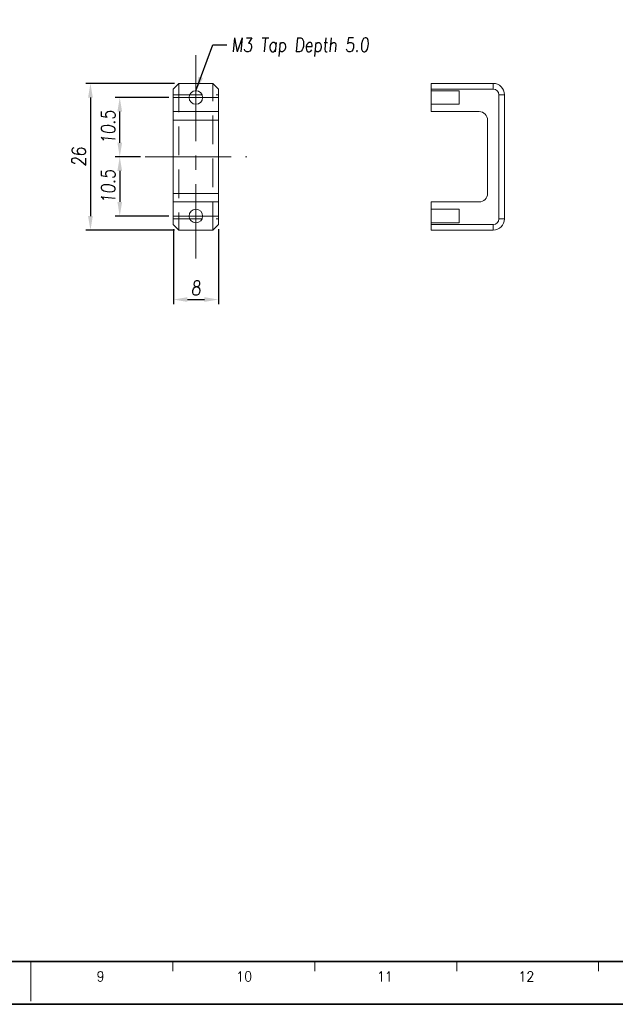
# Model space of a CAD drawing. Header units: millimetres. Extents: x 4497 to 11741, y 5958 to 12619.
# Tile 228 of 256: x 4729 to 4834, y 10625 to 10800. Entities that reach past the tile are written whole.
import ezdxf
from ezdxf.enums import TextEntityAlignment as Align

# ---------------------------------------------------------------- set-up
doc = ezdxf.new("R2010")
doc.units = ezdxf.units.MM
doc.header["$LTSCALE"] = 0.8
doc.header["$PDMODE"] = 3
doc.header["$PDSIZE"] = 0.3125
for name, pattern in [('CENTER', [50.8, 31.75, -6.35, 6.35, -6.35]), ('CENTER2', [28.575, 19.05, -3.175, 3.175, -3.175]), ('HIDDEN', [9.525, 6.35, -3.175])]:
    doc.linetypes.add(name, pattern=pattern)
doc.layers.get('0').update_dxf_attribs({"linetype": 'CONTINUOUS', "lineweight": 0})
doc.layers.get('Defpoints').update_dxf_attribs({"linetype": 'CONTINUOUS', "lineweight": 0})
for name, color, linetype, lineweight in [('1', 2, 'CENTER', 0), ('2', 3, 'CONTINUOUS', 0), ('3', 5, 'HIDDEN', 0), ('4', 1, 'CENTER2', 9)]:
    doc.layers.add(name, color=color, linetype=linetype, lineweight=lineweight)
doc.styles.get("Standard").update_dxf_attribs({"font": 'romans.shx', "width": 0.8, "oblique": 5, "bigfont": 'whgtxt.shx'})
doc.dimstyles.get("Standard").update_dxf_attribs({"dimtxt": 2.5, "dimasz": 2.5, "dimexe": 0.8, "dimexo": 0.8, "dimgap": 0.8, "dimtad": 1, "dimdsep": 46, "dimtxsty": 'Standard', "dimcen": 0, "dimclrd": 3, "dimclre": 3, "dimclrt": 3, "dimazin": 0, "dimtp": 0.001, "dimtm": 0.001, "dimtfac": 1, "dimtmove": 0, "dimatfit": 3, "dimfxl": 0, "dimtolj": 1, "dimarcsym": 0})

# ---------------------------------------------------------------- blocks, each defined once
blk = doc.blocks.new('*D1162')
at = {"layer": '2', "color": 3, "lineweight": -2}
for p, q in [((4755.05, 10785.82), (4745.55, 10785.82)), ((4746.35, 10777.82), (4746.35, 10783.32)), ((4750.05, 10775.32), (4745.55, 10775.32))]:
    blk.add_line(p, q, dxfattribs=at)
at = {"layer": '2', "color": 3}
for points in [[(4745.94, 10783.32), (4746.77, 10783.32), (4746.35, 10785.82)], [(4745.94, 10777.82), (4746.77, 10777.82), (4746.35, 10775.32)]]:
    blk.add_solid(points, dxfattribs=at)
at = {"layer": 'Defpoints', "color": 0}
for p in [(4746.35, 10785.82), (4755.85, 10785.82), (4750.85, 10775.32)]:
    blk.add_point(p, dxfattribs=at)
at = {"layer": '2', "color": 3, "insert": (4744.3, 10780.57), "char_height": 2.5, "attachment_point": 5, "rotation": 90}
blk.add_mtext('\\A1;10.5', dxfattribs=at)
blk = doc.blocks.new('*D1163')
at = {"layer": '2', "color": 3, "lineweight": -2}
for p, q in [((4750.05, 10775.32), (4745.55, 10775.32)), ((4746.35, 10772.82), (4746.35, 10767.32)), ((4755.05, 10764.82), (4745.55, 10764.82))]:
    blk.add_line(p, q, dxfattribs=at)
at = {"layer": '2', "color": 3}
for points in [[(4745.94, 10772.82), (4746.77, 10772.82), (4746.35, 10775.32)], [(4745.94, 10767.32), (4746.77, 10767.32), (4746.35, 10764.82)]]:
    blk.add_solid(points, dxfattribs=at)
at = {"layer": 'Defpoints', "color": 0}
for p in [(4750.85, 10775.32), (4746.35, 10764.82), (4755.85, 10764.82)]:
    blk.add_point(p, dxfattribs=at)
at = {"layer": '2', "color": 3, "insert": (4744.3, 10770.07), "char_height": 2.5, "attachment_point": 5, "rotation": 90}
blk.add_mtext('\\A1;10.5', dxfattribs=at)
blk = doc.blocks.new('*D1164')
at = {"layer": '2', "color": 3, "lineweight": -2}
for p, q in [((4756.05, 10788.32), (4740.36, 10788.32)), ((4741.16, 10785.82), (4741.16, 10764.82)), ((4756.05, 10762.32), (4740.36, 10762.32))]:
    blk.add_line(p, q, dxfattribs=at)
at = {"layer": '2', "color": 3}
for points in [[(4740.74, 10785.82), (4741.58, 10785.82), (4741.16, 10788.32)], [(4740.74, 10764.82), (4741.58, 10764.82), (4741.16, 10762.32)]]:
    blk.add_solid(points, dxfattribs=at)
at = {"layer": 'Defpoints', "color": 0}
for p in [(4756.85, 10788.32), (4741.16, 10762.32), (4756.85, 10762.32)]:
    blk.add_point(p, dxfattribs=at)
at = {"layer": '2', "color": 3, "insert": (4739.11, 10775.32), "char_height": 2.5, "attachment_point": 5, "rotation": 90}
blk.add_mtext('\\A1;26', dxfattribs=at)
blk = doc.blocks.new('*D1165')
at = {"layer": '2', "color": 3, "lineweight": -2}
for p, q in [((4755.85, 10762.52), (4755.85, 10749.23)), ((4763.85, 10762.52), (4763.85, 10749.23)), ((4758.35, 10750.03), (4761.35, 10750.03))]:
    blk.add_line(p, q, dxfattribs=at)
at = {"layer": '2', "color": 3}
for points in [[(4758.35, 10750.45), (4758.35, 10749.62), (4755.85, 10750.03)], [(4761.35, 10750.45), (4761.35, 10749.62), (4763.85, 10750.03)]]:
    blk.add_solid(points, dxfattribs=at)
at = {"layer": 'Defpoints', "color": 0}
for p in [(4755.85, 10763.32), (4763.85, 10763.32), (4763.85, 10750.03)]:
    blk.add_point(p, dxfattribs=at)
at = {"layer": '2', "color": 3, "insert": (4759.85, 10752.08), "char_height": 2.5, "attachment_point": 5}
blk.add_mtext('\\A1;8', dxfattribs=at)

msp = doc.modelspace()

# ---------------------------------------------------------------- linework, layer by layer
at = {"linetype": 'Continuous'}
for p, q in [((4756.845, 10788.322), (4755.845, 10787.322)), ((4762.845, 10788.322), (4756.845, 10788.322)), ((4763.845, 10787.322), (4762.845, 10788.322)), ((4801.526, 10783.322), (4801.526, 10788.322)), ((4812.526, 10788.322), (4801.526, 10788.322)), ((4812.526, 10787.322), (4812.526, 10788.322)), ((4755.845, 10763.322), (4755.845, 10787.322)), ((4763.845, 10763.322), (4763.845, 10787.322)), ((4812.526, 10787.322), (4801.526, 10787.322)), ((4813.526, 10764.322), (4813.526, 10786.322)), ((4813.526, 10786.322), (4814.526, 10786.322)), ((4814.526, 10764.322), (4814.526, 10786.322)), ((4763.845, 10783.322), (4755.845, 10783.322)), ((4801.526, 10783.322), (4810.026, 10783.322)), ((4755.845, 10781.822), (4763.845, 10781.822)), ((4811.526, 10781.822), (4811.526, 10768.822)), ((4755.845, 10768.822), (4763.845, 10768.822)), ((4763.845, 10767.322), (4755.845, 10767.322)), ((4801.526, 10767.322), (4810.026, 10767.322)), ((4801.526, 10762.322), (4801.526, 10767.322)), ((4755.845, 10763.322), (4756.845, 10762.322)), ((4762.845, 10762.322), (4763.845, 10763.322)), ((4801.526, 10763.322), (4812.526, 10763.322)), ((4812.526, 10763.322), (4812.526, 10762.322)), ((4813.526, 10764.322), (4814.526, 10764.322)), ((4762.845, 10762.322), (4756.845, 10762.322)), ((4801.526, 10762.322), (4812.526, 10762.322))]:
    msp.add_line(p, q, dxfattribs=at)
at = {"color": 7, "linetype": 'Continuous', "lineweight": 35}
msp.add_line((4529.378, 10632.799), (4931.827, 10632.799), dxfattribs=at)
at = {"color": 7, "linetype": 'Continuous'}
for p, q in [((4730.602, 10625.763), (4730.602, 10632.799)), ((4755.755, 10631.04), (4755.755, 10632.799)), ((4780.909, 10631.04), (4780.909, 10632.799)), ((4806.062, 10631.04), (4806.062, 10632.799)), ((4831.215, 10631.04), (4831.215, 10632.799))]:
    msp.add_line(p, q, dxfattribs=at)
at = {"color": 7, "linetype": 'Continuous', "lineweight": 35}
msp.add_lwpolyline([(4519.723, 10922.191), (4519.723, 10625.191), (4939.723, 10625.191), (4939.723, 10922.191)], close=True, dxfattribs=at)
at = {"linetype": 'Continuous'}
for centre in [(4759.845, 10785.822), (4759.845, 10764.822)]:
    msp.add_circle(centre, 1.2, dxfattribs=at)
for centre, radius, start, end in [((4812.526, 10786.322), 2, 0, 90), ((4812.526, 10786.322), 1, 0, 90), ((4810.026, 10781.822), 1.5, 0, 90), ((4810.026, 10768.822), 1.5, 270, 0), ((4812.526, 10764.322), 2, 270, 0), ((4812.526, 10764.322), 1, 270, 0)]:
    msp.add_arc(centre, radius, start, end, dxfattribs=at)
at = {"layer": '1'}
for p, q in [((4759.845, 10781.822), (4759.845, 10789.822)), ((4755.845, 10785.822), (4763.845, 10785.822)), ((4759.845, 10760.822), (4759.845, 10768.822)), ((4755.845, 10764.822), (4763.845, 10764.822))]:
    msp.add_line(p, q, dxfattribs=at)
at = {"layer": '3'}
for p, q in [((4756.845, 10788.322), (4756.845, 10762.322)), ((4762.845, 10762.322), (4762.845, 10788.322)), ((4755.845, 10786.322), (4763.845, 10786.322)), ((4801.526, 10787.022), (4801.526, 10784.622)), ((4806.526, 10787.022), (4801.526, 10787.022)), ((4806.526, 10784.622), (4806.526, 10787.022)), ((4806.526, 10784.622), (4801.526, 10784.622)), ((4806.526, 10766.022), (4801.526, 10766.022)), ((4801.526, 10766.022), (4801.526, 10763.622)), ((4806.526, 10763.622), (4806.526, 10766.022)), ((4755.845, 10764.322), (4763.845, 10764.322)), ((4806.526, 10763.622), (4801.526, 10763.622))]:
    msp.add_line(p, q, dxfattribs=at)
at = {"layer": '4'}
for p, q in [((4759.845, 10793.322), (4759.845, 10757.322)), ((4750.845, 10775.322), (4768.845, 10775.322))]:
    msp.add_line(p, q, dxfattribs=at)

# ---------------------------------------------------------------- texts
at = {"color": 7, "linetype": 'Continuous', "width": 0.933333}
for s, p in [('9', (4742.961, 10630.126)), ('10', (4768.41, 10630.126)), ('11', (4793.344, 10630.126)), ('12', (4818.407, 10630.126))]:
    msp.add_text(s, height=1.759, dxfattribs=at).set_placement(p, align=Align.MIDDLE_CENTER)
at = {"color": 3, "insert": (4766.12, 10796.421), "char_height": 2.5, "attachment_point": 1}
msp.add_mtext('M3 Tap Depth 5.0', dxfattribs=at)

# ---------------------------------------------------------------- dimensions: what is measured, and where the dimension line sits
at = {"layer": '2'}
for base, p1, p2, picture, middle in [((4741.159, 10762.322), (4756.845, 10788.322), (4756.845, 10762.322), '*D1164', (4739.109, 10775.322)), ((4746.354, 10785.822), (4750.845, 10775.322), (4755.845, 10785.822), '*D1162', (4744.304, 10780.572)), ((4746.354, 10764.822), (4750.845, 10775.322), (4755.845, 10764.822), '*D1163', (4744.304, 10770.072))]:
    dim = msp.add_linear_dim(base=base, p1=p1, p2=p2, angle=90, dimstyle='Standard', override={"dimazin": 2}, dxfattribs=at)
    dim.commit()
    dim.dimension.update_dxf_attribs({"geometry": picture, "text_midpoint": middle})
dim = msp.add_linear_dim(base=(4763.845, 10750.034), p1=(4755.845, 10763.322), p2=(4763.845, 10763.322), dimstyle='Standard', override={"dimazin": 2}, dxfattribs=at)
dim.commit()
dim.dimension.update_dxf_attribs({"geometry": '*D1165', "text_midpoint": (4759.845, 10752.084)})

# ---------------------------------------------------------------- leaders
at = {"annotation_type": 0, "has_hookline": 1, "hookline_direction": 0, "text_width": 25.905}
msp.add_leader([(4759.845, 10787.022), (4762.82, 10795.171), (4765.32, 10795.171)], dimstyle='Standard', override={"dimgap": 0.8, "dimtad": 0, "dimazin": 2}, dxfattribs=at)

doc.saveas('drawing.dxf')
